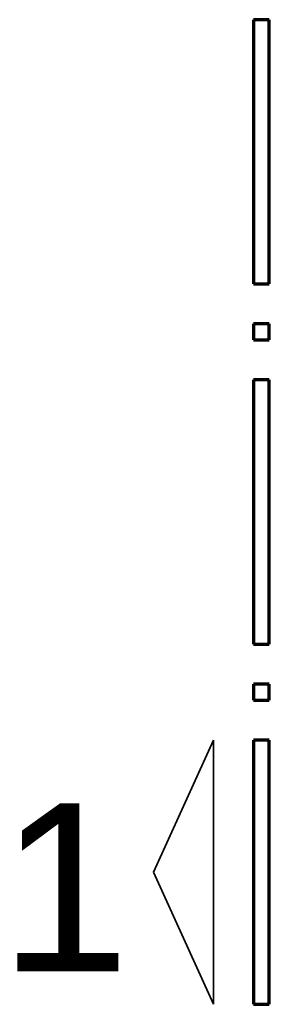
# Model space of a CAD drawing. Header units: millimetres. Extents: x -50 to 89, y -23 to 66.
# Tile 13 of 60: x -3.776 to -3.308, y 25.649 to 27.494. Entities that reach past the tile are written whole.
import ezdxf

# ---------------------------------------------------------------- set-up
doc = ezdxf.new("R2010")
doc.units = ezdxf.units.MM
doc.styles.add('Arial', font='arial.ttf')

msp = doc.modelspace()

# ---------------------------------------------------------------- linework, layer by layer
at = {"color": 1, "linetype": 'Continuous', "lineweight": 70}
for p, q in [((-3.307543, 27.493807), (-3.337547, 27.493807)), ((-3.337547, 27.493807), (-3.337547, 26.998812)), ((-3.307543, 26.998812), (-3.307543, 27.493807)), ((-3.337547, 26.998812), (-3.307543, 26.998812)), ((-3.307543, 26.923811), (-3.337547, 26.923811)), ((-3.337547, 26.923811), (-3.337547, 26.893807)), ((-3.307543, 26.893807), (-3.307543, 26.923811)), ((-3.337547, 26.893807), (-3.307543, 26.893807)), ((-3.307543, 26.818808), (-3.337547, 26.818808)), ((-3.337547, 26.818808), (-3.337547, 26.323813)), ((-3.307543, 26.323813), (-3.307543, 26.818808)), ((-3.337547, 26.323813), (-3.307543, 26.323813)), ((-3.307543, 26.248812), (-3.337547, 26.248812)), ((-3.337547, 26.248812), (-3.337547, 26.218805)), ((-3.307543, 26.218805), (-3.307543, 26.248812)), ((-3.337547, 26.218805), (-3.307543, 26.218805)), ((-3.307543, 26.143807), (-3.337547, 26.143807)), ((-3.337547, 26.143807), (-3.337547, 25.648811)), ((-3.307543, 25.648811), (-3.307543, 26.143807)), ((-3.337547, 25.648811), (-3.307543, 25.648811))]:
    msp.add_line(p, q, dxfattribs=at)
at = {"color": 2, "linetype": 'Continuous', "lineweight": 35}
for p, q in [((-3.412548, 26.143807), (-3.525047, 25.896303)), ((-3.412548, 25.648811), (-3.412548, 26.143807)), ((-3.525047, 25.896303), (-3.412548, 25.648811))]:
    msp.add_line(p, q, dxfattribs=at)

# ---------------------------------------------------------------- texts
at = {"color": 1, "lineweight": 70, "style": 'Arial'}
msp.add_text('1', height=0.315, dxfattribs=at).set_placement((-3.813781, 25.710673))

doc.saveas('drawing.dxf')
